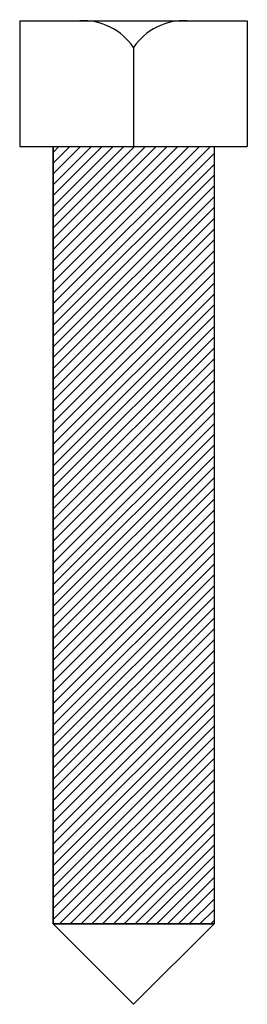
# Model space of a CAD drawing. Extents: x 78 to 138, y 11 to 269.
import ezdxf

# ---------------------------------------------------------------- set-up
doc = ezdxf.new("R2010")
doc.units = 0
doc.header["$MEASUREMENT"] = 0
doc.layers.get('0').update_dxf_attribs({"linetype": 'CONTINUOUS'})

msp = doc.modelspace()

# ---------------------------------------------------------------- hatches: boundary and pattern name
h = msp.add_hatch()
h.set_pattern_fill('_U', scale=2, angle=45, style=0, pattern_type=0)
h.set_pattern_definition([(45, (0, 0), (-1.414214, 1.414214), [])])
h.paths.add_polyline_path([(129.01, 32), (86.9, 32), (86.9, 235.53), (129.01, 235.53)])

# ---------------------------------------------------------------- linework, layer by layer
at = {"color": 7}
for p, q in [((78.19, 268.43), (78.19, 235.53)), ((78.19, 268.43), (137.71, 268.43)), ((137.71, 268.43), (137.71, 235.53)), ((107.95, 261.42), (107.95, 235.53)), ((78.19, 235.53), (137.71, 235.53)), ((86.9, 235.53), (86.9, 32)), ((129.01, 235.53), (129.01, 32)), ((86.9, 32), (107.95, 10.95)), ((86.9, 32), (129.01, 32)), ((129.01, 32), (107.95, 10.95))]:
    msp.add_line(p, q, dxfattribs=at)
msp.add_lwpolyline([(129.01, 32), (86.9, 32), (86.9, 235.53), (129.01, 235.53)], close=True, dxfattribs=at)
for points in [[(107.95, 261.42), (104.82, 266.05), (99.5, 268.71), (93.91, 268.43)], [(121.99, 268.43), (116.4, 268.71), (111.08, 266.05), (107.95, 261.42)]]:
    msp.add_open_spline(points, degree=3, dxfattribs=at)

doc.saveas('drawing.dxf')
